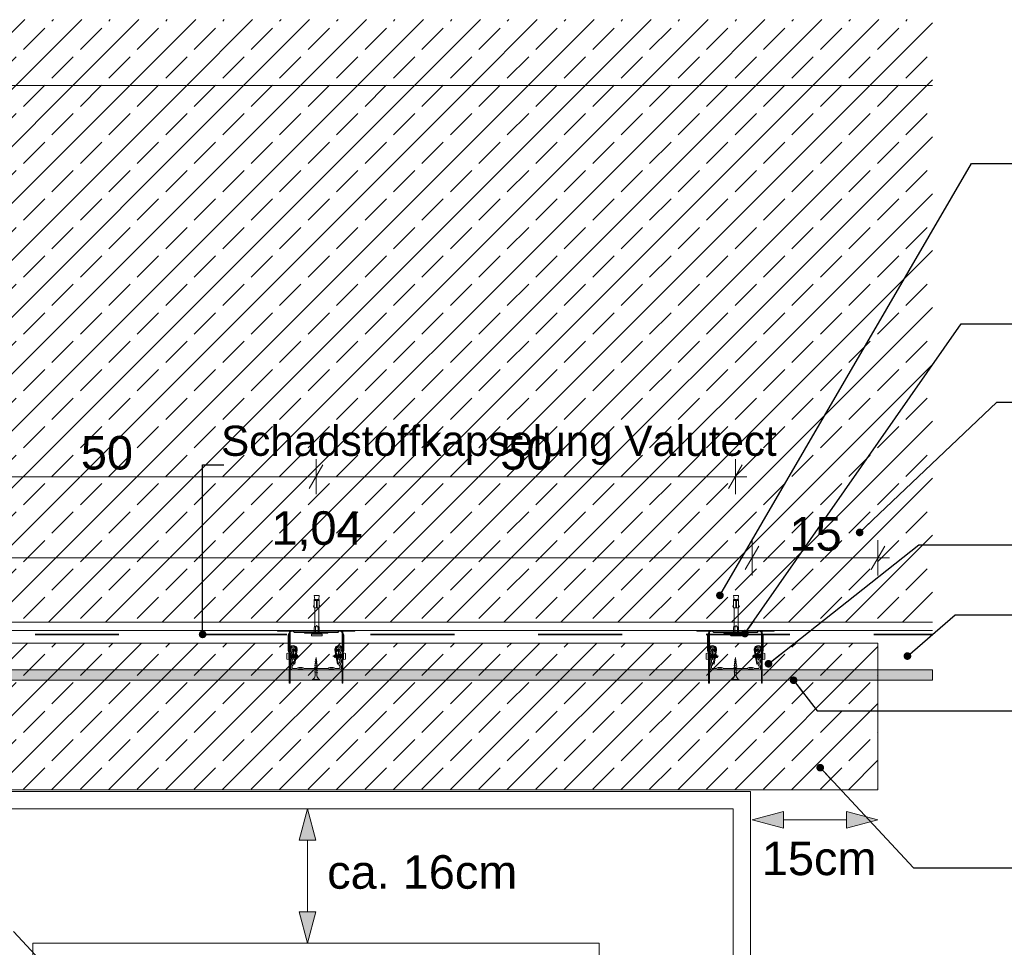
# Model space of a CAD drawing. Header units: metres. Extents: x -0.9 to 38.3, y -1.1 to 11.4.
# Tile 13 of 14: x 29.8 to 31, y 10.3 to 11.4. Entities that reach past the tile are written whole.
import ezdxf

# ---------------------------------------------------------------- set-up
doc = ezdxf.new("R2010")
doc.units = ezdxf.units.M
doc.header["$MEASUREMENT"] = 0
doc.linetypes.add('Strichlinie eng', pattern=[0.046, 0.03, -0.016])
doc.linetypes.add('VERDECKT', pattern=[0.005625, 0.00375, -0.001875])
for name, color, linetype in [('152 - Bemaßung_ Beschriftung.Ausbau', 7, 'Continuous'), ('301 - Elemente.Linie', 7, 'Continuous'), ('302 - Elemente.Schraffur', 7, 'Continuous'), ('603 - Struktur.Bodenplatte_ Decke Roh', 7, 'Continuous'), ('605 - Struktur.Wand Innen', 7, 'Continuous'), ('608 - Struktur.Träger', 7, 'Continuous'), ('653 - Abdeckung.TB Verkofferung', 7, 'Continuous'), ('Neubau_653 - Abdeckung.TB Verkofferung', 7, 'Continuous'), ('Neubau_660 - Unterkonstruktion.Trockenbau', 7, 'Continuous')]:
    doc.layers.add(name, color=color, linetype=linetype)
doc.styles.add('ERSTELLTER_STIL_1', font='txt')
doc.dimstyles.new('ERSTELLTER_STIL__5', dxfattribs={"dimtxt": 0.04, "dimasz": 0.02128, "dimexe": 0.18, "dimexo": 0.0625, "dimgap": 0, "dimtad": 1, "dimzin": 0, "dimdsep": 46, "dimtxsty": 'ERSTELLTER_STIL_1', "dimblk": 'ARROWHEAD_2', "dimblk1": 'ARROWHEAD_2', "dimblk2": 'ARROWHEAD_2', "dimcen": 0.09, "dimse1": 1, "dimse2": 1, "dimclrd": 7, "dimclre": 7, "dimclrt": 7, "dimazin": 0, "dimtfac": 1, "dimtdec": 4, "dimtmove": 0, "dimatfit": 3, "dimfxl": 1, "dimtolj": 1, "dimtzin": 0, "dimarcsym": 0})
doc.dimstyles.new('ERSTELLTER_STIL__6', dxfattribs={"dimtxt": 0.04, "dimasz": 0.02128, "dimexe": 0.18, "dimexo": 0.0625, "dimgap": 0, "dimtad": 1, "dimtih": 1, "dimtoh": 1, "dimzin": 0, "dimdsep": 46, "dimtxsty": 'ERSTELLTER_STIL_1', "dimblk": 'ARROWHEAD_2', "dimblk1": 'ARROWHEAD_2', "dimblk2": 'ARROWHEAD_2', "dimcen": 0.09, "dimse1": 1, "dimse2": 1, "dimclrd": 7, "dimclre": 7, "dimclrt": 7, "dimazin": 0, "dimtfac": 1, "dimtdec": 4, "dimtmove": 0, "dimatfit": 3, "dimfxl": 1, "dimtolj": 1, "dimtzin": 0, "dimarcsym": 0})
doc.dimstyles.new('ERSTELLTER_STIL__7', dxfattribs={"dimtxt": 0.18, "dimasz": 0.01824, "dimexe": 0.18, "dimexo": 0.0625, "dimgap": 0, "dimtad": 0, "dimtih": 1, "dimtoh": 1, "dimdec": 4, "dimzin": 0, "dimdsep": 46, "dimcen": 0.09, "dimadec": 0, "dimazin": 0, "dimtfac": 1, "dimtdec": 4, "dimtmove": 0, "dimatfit": 3, "dimldrblk": 'ARROWHEAD_11', "dimfxl": 1, "dimtolj": 1, "dimtzin": 0, "dimarcsym": 0})
pattern_1 = [(45, (6.234025, 4.97028), (-0.03394113, 0.03394113), []), (45, (6.217054, 4.98725), (-0.03394113, 0.03394113), [0.036, -0.012])]

# ---------------------------------------------------------------- blocks, each defined once
blk = doc.blocks.new('*D30', base_point=(6.234, 4.9703))
at = {"layer": '152 - Bemaßung_ Beschriftung.Ausbau', "color": 7, "linetype": 'Continuous', "lineweight": 5}
for p, q in [((29.3947, 10.4784), (29.4227, 10.4622)), ((29.4297, 10.4703), (29.3877, 10.4703)), ((29.4087, 8.3353), (29.4087, 10.4703)), ((29.3947, 8.3434), (29.4227, 8.3272)), ((29.4297, 8.3353), (29.3877, 8.3353)), ((29.4087, 8.3216), (29.4087, 8.3353))]:
    blk.add_line(p, q, dxfattribs=at)
at = {"layer": '152 - Bemaßung_ Beschriftung.Ausbau', "color": 7, "lineweight": 5, "char_height": 0.04, "attachment_point": 7, "rotation": 90, "style": 'ERSTELLTER_STIL_1'}
for s, insert in [('\\A1;{\\pql;\\fArial|b0|i0|c0|p38;1\\fArial|b0|i0|c0|p38;\\A1{\\H.66x;\\S5^  ;}}', (29.4011, 10.4118)), ('\\A1;{\\pql;\\fArial|b0|i0|c0|p38;2,13\\fArial|b0|i0|c0|p38;\\A1{\\H.66x;\\S5^  ;}}', (29.4085, 9.3144))]:
    blk.add_mtext(s, dxfattribs=dict(at, insert=insert))
blk = doc.blocks.new('ARROWHEAD_2')
at = {"color": 0, "linetype": 'Continuous', "lineweight": 0}
for p, q in [((-0.378, -0.655), (0.378, 0.655)), ((0, 0), (-1, 0))]:
    blk.add_line(p, q, dxfattribs=at)
blk = doc.blocks.new('*D31', base_point=(6.234, 4.9703))
at = {"layer": '152 - Bemaßung_ Beschriftung.Ausbau', "color": 7, "linetype": 'Continuous', "lineweight": 5}
for p, q in [((29.4297, 10.4853), (29.3877, 10.4853)), ((29.3947, 10.4934), (29.4227, 10.4772)), ((29.4087, 10.4703), (29.4087, 10.4853)), ((29.3947, 10.4784), (29.4227, 10.4622)), ((29.4297, 10.4703), (29.3877, 10.4703))]:
    blk.add_line(p, q, dxfattribs=at)
blk = doc.blocks.new('*D32', base_point=(6.234, 4.9703))
at = {"layer": '152 - Bemaßung_ Beschriftung.Ausbau', "color": 7, "linetype": 'Continuous', "lineweight": 5}
for p, q in [((29.3947, 10.6684), (29.4227, 10.6522)), ((29.4297, 10.6603), (29.3877, 10.6603)), ((29.4087, 10.4853), (29.4087, 10.6603)), ((29.4297, 10.4853), (29.3877, 10.4853)), ((29.3947, 10.4934), (29.4227, 10.4772))]:
    blk.add_line(p, q, dxfattribs=at)
at = {"layer": '152 - Bemaßung_ Beschriftung.Ausbau', "color": 7, "lineweight": 5, "insert": (29.4011, 10.5324), "char_height": 0.04, "attachment_point": 7, "rotation": 90, "style": 'ERSTELLTER_STIL_1'}
blk.add_mtext('\\A1;{\\pql;\\fArial|b0|i0|c0|p38;17\\fArial|b0|i0|c0|p38;\\A1{\\H.66x;\\S5^  ;}}', dxfattribs=at)
blk = doc.blocks.new('*D33', base_point=(6.234, 4.9703))
at = {"layer": '152 - Bemaßung_ Beschriftung.Ausbau', "color": 7, "linetype": 'Continuous', "lineweight": 5}
for p, q in [((29.4087, 10.6853), (29.4087, 10.699)), ((29.4297, 10.6853), (29.3877, 10.6853)), ((29.4227, 10.6772), (29.3947, 10.6934)), ((29.4087, 10.6603), (29.4087, 10.6853)), ((29.3947, 10.6684), (29.4227, 10.6522)), ((29.4297, 10.6603), (29.3877, 10.6603))]:
    blk.add_line(p, q, dxfattribs=at)
at = {"layer": '152 - Bemaßung_ Beschriftung.Ausbau', "color": 7, "lineweight": 5, "insert": (29.4011, 10.6934), "char_height": 0.04, "attachment_point": 7, "rotation": 90, "style": 'ERSTELLTER_STIL_1'}
blk.add_mtext('\\A1;{\\pql;\\fArial|b0|i0|c0|p38;2\\fArial|b0|i0|c0|p38;\\A1{\\H.66x;\\S5^  ;}}', dxfattribs=at)
blk = doc.blocks.new('*D34', base_point=(6.234, 4.9703))
at = {"layer": '152 - Bemaßung_ Beschriftung.Ausbau', "color": 7, "linetype": 'Continuous', "lineweight": 5}
for p, q in [((29.3067, 10.6753), (29.2647, 10.6753)), ((29.2997, 10.6672), (29.2717, 10.6834)), ((29.2857, 8.3353), (29.2857, 10.6753)), ((29.2717, 8.3434), (29.2997, 8.3272)), ((29.3067, 8.3353), (29.2647, 8.3353)), ((29.2857, 8.3216), (29.2857, 8.3353))]:
    blk.add_line(p, q, dxfattribs=at)
at = {"layer": '152 - Bemaßung_ Beschriftung.Ausbau', "color": 7, "lineweight": 5, "char_height": 0.04, "attachment_point": 7, "rotation": 90, "style": 'ERSTELLTER_STIL_1'}
for s, insert in [('\\A1;{\\pql;\\fArial|b0|i0|c0|p38;1}', (29.2777, 10.6368)), ('\\A1;{\\pql;\\fArial|b0|i0|c0|p38;2,34}', (29.2777, 9.4369))]:
    blk.add_mtext(s, dxfattribs=dict(at, insert=insert))
blk = doc.blocks.new('*D35', base_point=(6.234, 4.9703))
at = {"layer": '152 - Bemaßung_ Beschriftung.Ausbau', "color": 7, "linetype": 'Continuous', "lineweight": 5}
for p, q in [((29.2857, 10.6853), (29.2857, 10.699)), ((29.3067, 10.6853), (29.2647, 10.6853)), ((29.2717, 10.6934), (29.2997, 10.6772)), ((29.2857, 10.6753), (29.2857, 10.6853)), ((29.3067, 10.6753), (29.2647, 10.6753)), ((29.2997, 10.6672), (29.2717, 10.6834))]:
    blk.add_line(p, q, dxfattribs=at)
blk = doc.blocks.new('*D37', base_point=(6.234, 4.9703))
at = {"layer": '152 - Bemaßung_ Beschriftung.Ausbau', "color": 7, "linetype": 'Continuous', "lineweight": 5}
for p, q in [((29.669, 10.741), (29.669, 10.783)), ((30.709, 10.741), (30.709, 10.783)), ((29.6771, 10.776), (29.6609, 10.748)), ((30.7171, 10.776), (30.7009, 10.748)), ((29.669, 10.762), (30.709, 10.762))]:
    blk.add_line(p, q, dxfattribs=at)
at = {"layer": '152 - Bemaßung_ Beschriftung.Ausbau', "color": 7, "lineweight": 5, "insert": (30.1358, 10.77), "char_height": 0.04, "attachment_point": 7, "style": 'ERSTELLTER_STIL_1'}
blk.add_mtext('\\A1;{\\pql;\\fArial|b0|i0|c0|p38;1,04}', dxfattribs=at)
blk = doc.blocks.new('*D38', base_point=(6.234, 4.9703))
at = {"layer": '152 - Bemaßung_ Beschriftung.Ausbau', "color": 7, "linetype": 'Continuous', "lineweight": 5}
for p, q in [((30.709, 10.741), (30.709, 10.783)), ((30.859, 10.741), (30.859, 10.783)), ((30.7171, 10.776), (30.7009, 10.748)), ((30.8509, 10.748), (30.8671, 10.776)), ((30.709, 10.762), (30.859, 10.762)), ((30.859, 10.762), (30.8727, 10.762))]:
    blk.add_line(p, q, dxfattribs=at)
at = {"layer": '152 - Bemaßung_ Beschriftung.Ausbau', "color": 7, "lineweight": 5, "insert": (30.7536, 10.77), "char_height": 0.04, "attachment_point": 7, "style": 'ERSTELLTER_STIL_1'}
blk.add_mtext('\\A1;{\\pql;\\fArial|b0|i0|c0|p38;15}', dxfattribs=at)
blk = doc.blocks.new('*D39', base_point=(6.234, 4.9703))
at = {"layer": '152 - Bemaßung_ Beschriftung.Ausbau', "color": 7, "linetype": 'Continuous', "lineweight": 5}
for p, q in [((29.6971, 10.8727), (29.6809, 10.8447)), ((29.689, 10.8377), (29.689, 10.8797)), ((30.1971, 10.8727), (30.1809, 10.8447)), ((30.189, 10.8377), (30.189, 10.8797)), ((29.6753, 10.8587), (29.689, 10.8587)), ((29.689, 10.8587), (30.189, 10.8587))]:
    blk.add_line(p, q, dxfattribs=at)
at = {"layer": '152 - Bemaßung_ Beschriftung.Ausbau', "color": 7, "lineweight": 5, "insert": (29.9086, 10.8667), "char_height": 0.04, "attachment_point": 7, "style": 'ERSTELLTER_STIL_1'}
blk.add_mtext('\\A1;{\\pql;\\fArial|b0|i0|c0|p38;50}', dxfattribs=at)
blk = doc.blocks.new('*D40', base_point=(6.234, 4.9703))
at = {"layer": '152 - Bemaßung_ Beschriftung.Ausbau', "color": 7, "linetype": 'Continuous', "lineweight": 5}
for p, q in [((30.1971, 10.8727), (30.1809, 10.8447)), ((30.189, 10.8377), (30.189, 10.8797)), ((30.6809, 10.8447), (30.6971, 10.8727)), ((30.689, 10.8377), (30.689, 10.8797)), ((30.189, 10.8587), (30.689, 10.8587)), ((30.689, 10.8587), (30.7027, 10.8587))]:
    blk.add_line(p, q, dxfattribs=at)
at = {"layer": '152 - Bemaßung_ Beschriftung.Ausbau', "color": 7, "lineweight": 5, "insert": (30.4086, 10.8667), "char_height": 0.04, "attachment_point": 7, "style": 'ERSTELLTER_STIL_1'}
blk.add_mtext('\\A1;{\\pql;\\fArial|b0|i0|c0|p38;50}', dxfattribs=at)
blk = doc.blocks.new('ARROWHEAD_11')
at = {"color": 0, "linetype": 'Continuous', "lineweight": 0}
blk.add_line((0, 0), (-1, 0), dxfattribs=at)
at = {"color": 0, "linetype": 'Continuous', "lineweight": 0, "const_width": 0.25, "flags": 128}
blk.add_lwpolyline([(-0.125, 0, 1), (0.125, 0, 1)], format="xyb", close=True, dxfattribs=at)

msp = doc.modelspace()

# ---------------------------------------------------------------- hatches: boundary and pattern name
at = {"layer": '302 - Elemente.Schraffur', "linetype": 'Continuous', "lineweight": 5}
h = msp.add_hatch(dxfattribs=at)
h.set_pattern_fill('Beton__Stahlbeton_0001', color=1, style=0, pattern_type=2)
h.set_pattern_definition(pattern_1)
h.paths.add_polyline_path([(29.519, 10.4853), (30.859, 10.4853), (30.859, 10.6603), (29.519, 10.6603)])
at = {"layer": '603 - Struktur.Bodenplatte_ Decke Roh', "linetype": 'Continuous', "lineweight": 5}
h = msp.add_hatch(dxfattribs=at)
h.set_pattern_fill('Beton__Stahlbeton_0001', style=0, pattern_type=2)
h.set_pattern_definition(pattern_1)
h.paths.add_polyline_path([(29.454, 11.3253), (30.924, 11.3253), (30.924, 11.4039), (29.454, 11.4039)])
at = {"layer": '605 - Struktur.Wand Innen', "linetype": 'Continuous', "lineweight": 9}
for points in [[(30.1787, 10.4623), (30.1687, 10.425), (30.1887, 10.425)], [(30.709, 10.4494), (30.7463, 10.4394), (30.7463, 10.4594)], [(30.859, 10.4494), (30.8217, 10.4594), (30.8217, 10.4394)], [(30.1787, 10.3023), (30.1887, 10.3396), (30.1687, 10.3396)]]:
    msp.add_hatch(color=1, dxfattribs=at).paths.add_polyline_path(points)
at = {"layer": '608 - Struktur.Träger', "linetype": 'Continuous', "lineweight": 5}
h = msp.add_hatch(dxfattribs=at)
h.set_pattern_fill('Beton__Stahlbeton_0001', style=0, pattern_type=2)
h.set_pattern_definition(pattern_1)
h.paths.add_polyline_path([(29.454, 11.3253), (30.924, 11.3253), (30.924, 10.6853), (29.454, 10.6853)])
at = {"layer": '653 - Abdeckung.TB Verkofferung', "linetype": 'Continuous', "lineweight": 5}
h = msp.add_hatch(dxfattribs=at)
h.set_pattern_fill('Gips_0001', style=0, pattern_type=2)
h.set_pattern_definition([(45, (6.234025, 4.970281), (-0.007071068, 0.007071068), [0, -0.01])])
h.paths.add_polyline_path([(29.454, 10.6283), (29.454, 10.6158), (30.924, 10.6158), (30.924, 10.6283)])

# ---------------------------------------------------------------- linework, layer by layer
at = {"layer": '301 - Elemente.Linie', "color": 1, "linetype": 'Continuous', "lineweight": 5}
for p, q in [((30.1869, 10.7111), (30.1894, 10.7111)), ((30.1904, 10.7111), (30.1929, 10.7111)), ((30.6869, 10.7111), (30.6894, 10.7111)), ((30.6904, 10.7111), (30.6929, 10.7111)), ((30.1894, 10.7021), (30.1904, 10.7021)), ((30.6894, 10.7021), (30.6904, 10.7021)), ((30.1876, 10.6753), (30.1876, 10.6743)), ((30.1884, 10.6707), (30.1884, 10.6782)), ((30.1906, 10.6753), (30.1906, 10.6743)), ((30.1914, 10.6782), (30.1914, 10.6707)), ((30.6876, 10.6753), (30.6876, 10.6743)), ((30.6884, 10.6707), (30.6884, 10.6782)), ((30.6906, 10.6753), (30.6906, 10.6743)), ((30.6914, 10.6782), (30.6914, 10.6707)), ((30.1619, 10.653), (30.165, 10.6492)), ((30.2163, 10.653), (30.2132, 10.6492)), ((30.6619, 10.653), (30.665, 10.6492)), ((30.7163, 10.653), (30.7132, 10.6492)), ((30.1566, 10.6485), (30.1566, 10.6405)), ((30.1571, 10.6456), (30.1575, 10.6456)), ((30.1571, 10.6433), (30.158, 10.6433)), ((30.1577, 10.6465), (30.1582, 10.6424)), ((30.158, 10.6456), (30.1588, 10.6456)), ((30.1584, 10.6433), (30.1593, 10.6433)), ((30.159, 10.6465), (30.1595, 10.6424)), ((30.1593, 10.6456), (30.1601, 10.6456)), ((30.1597, 10.6433), (30.1606, 10.6433)), ((30.1603, 10.6465), (30.1608, 10.6424)), ((30.1606, 10.6456), (30.1614, 10.6456)), ((30.161, 10.6433), (30.1619, 10.6433)), ((30.1616, 10.6465), (30.1621, 10.6424)), ((30.1619, 10.6456), (30.1627, 10.6456)), ((30.1623, 10.6433), (30.1632, 10.6433)), ((30.1629, 10.6465), (30.1634, 10.6424)), ((30.1632, 10.6456), (30.164, 10.6456)), ((30.1636, 10.6433), (30.1645, 10.6433)), ((30.1642, 10.6465), (30.1647, 10.6424)), ((30.1645, 10.6456), (30.1651, 10.6456)), ((30.1649, 10.6433), (30.1651, 10.6433)), ((30.1653, 10.6455), (30.1651, 10.6456)), ((30.1657, 10.6435), (30.1651, 10.6433)), ((30.1655, 10.6464), (30.166, 10.6427)), ((30.1667, 10.6451), (30.1658, 10.6454)), ((30.1669, 10.6439), (30.1662, 10.6436)), ((30.1669, 10.646), (30.1672, 10.643)), ((30.1691, 10.6445), (30.1672, 10.645)), ((30.1691, 10.6445), (30.1674, 10.644)), ((30.2091, 10.6445), (30.2108, 10.6449)), ((30.2091, 10.6445), (30.211, 10.6439)), ((30.2113, 10.6429), (30.2109, 10.6459)), ((30.2112, 10.6451), (30.212, 10.6453)), ((30.2115, 10.6438), (30.2124, 10.6435)), ((30.2127, 10.6425), (30.2122, 10.6463)), ((30.2125, 10.6454), (30.2131, 10.6456)), ((30.2129, 10.6434), (30.2131, 10.6433)), ((30.2133, 10.6456), (30.2131, 10.6456)), ((30.2137, 10.6433), (30.2131, 10.6433)), ((30.214, 10.6425), (30.2135, 10.6465)), ((30.2146, 10.6456), (30.2137, 10.6456)), ((30.215, 10.6433), (30.2142, 10.6433)), ((30.2153, 10.6425), (30.2148, 10.6465)), ((30.2159, 10.6456), (30.215, 10.6456)), ((30.2163, 10.6433), (30.2155, 10.6433)), ((30.2166, 10.6425), (30.2161, 10.6465)), ((30.2172, 10.6456), (30.2163, 10.6456)), ((30.2176, 10.6433), (30.2168, 10.6433)), ((30.2179, 10.6425), (30.2174, 10.6465)), ((30.2185, 10.6456), (30.2176, 10.6456)), ((30.2189, 10.6433), (30.2181, 10.6433)), ((30.2192, 10.6425), (30.2187, 10.6465)), ((30.2198, 10.6456), (30.2189, 10.6456)), ((30.2202, 10.6433), (30.2194, 10.6433)), ((30.2205, 10.6425), (30.22, 10.6465)), ((30.2211, 10.6456), (30.2202, 10.6456)), ((30.2211, 10.6433), (30.2207, 10.6433)), ((30.2216, 10.6405), (30.2216, 10.6485)), ((30.6566, 10.6485), (30.6566, 10.6405)), ((30.6571, 10.6456), (30.6575, 10.6456)), ((30.6571, 10.6433), (30.658, 10.6433)), ((30.6577, 10.6465), (30.6582, 10.6424)), ((30.658, 10.6456), (30.6588, 10.6456)), ((30.6584, 10.6433), (30.6593, 10.6433)), ((30.659, 10.6465), (30.6595, 10.6424)), ((30.6593, 10.6456), (30.6601, 10.6456)), ((30.6597, 10.6433), (30.6606, 10.6433)), ((30.6603, 10.6465), (30.6608, 10.6424)), ((30.6606, 10.6456), (30.6614, 10.6456)), ((30.661, 10.6433), (30.6619, 10.6433)), ((30.6616, 10.6465), (30.6621, 10.6424)), ((30.6619, 10.6456), (30.6627, 10.6456)), ((30.6623, 10.6433), (30.6632, 10.6433)), ((30.6629, 10.6465), (30.6634, 10.6424)), ((30.6632, 10.6456), (30.664, 10.6456)), ((30.6636, 10.6433), (30.6645, 10.6433)), ((30.6642, 10.6465), (30.6647, 10.6424)), ((30.6645, 10.6456), (30.6651, 10.6456)), ((30.6649, 10.6433), (30.6651, 10.6433)), ((30.6653, 10.6455), (30.6651, 10.6456)), ((30.6657, 10.6435), (30.6651, 10.6433)), ((30.6655, 10.6464), (30.666, 10.6427)), ((30.6667, 10.6451), (30.6658, 10.6454)), ((30.6669, 10.6439), (30.6662, 10.6436)), ((30.6669, 10.646), (30.6672, 10.643)), ((30.6691, 10.6445), (30.6672, 10.645)), ((30.6691, 10.6445), (30.6674, 10.644)), ((30.7091, 10.6445), (30.7108, 10.6449)), ((30.7091, 10.6445), (30.711, 10.6439)), ((30.7113, 10.6429), (30.7109, 10.6459)), ((30.7112, 10.6451), (30.712, 10.6453)), ((30.7115, 10.6438), (30.7124, 10.6435)), ((30.7127, 10.6425), (30.7122, 10.6463)), ((30.7125, 10.6454), (30.7131, 10.6456)), ((30.7129, 10.6434), (30.7131, 10.6433)), ((30.7133, 10.6456), (30.7131, 10.6456)), ((30.7137, 10.6433), (30.7131, 10.6433)), ((30.714, 10.6425), (30.7135, 10.6465)), ((30.7146, 10.6456), (30.7137, 10.6456)), ((30.715, 10.6433), (30.7142, 10.6433)), ((30.7153, 10.6425), (30.7148, 10.6465)), ((30.7159, 10.6456), (30.715, 10.6456)), ((30.7163, 10.6433), (30.7155, 10.6433)), ((30.7166, 10.6425), (30.7161, 10.6465)), ((30.7172, 10.6456), (30.7163, 10.6456)), ((30.7176, 10.6433), (30.7168, 10.6433)), ((30.7179, 10.6425), (30.7174, 10.6465)), ((30.7185, 10.6456), (30.7176, 10.6456)), ((30.7189, 10.6433), (30.7181, 10.6433)), ((30.7192, 10.6425), (30.7187, 10.6465)), ((30.7198, 10.6456), (30.7189, 10.6456)), ((30.7202, 10.6433), (30.7194, 10.6433)), ((30.7205, 10.6425), (30.72, 10.6465)), ((30.7211, 10.6456), (30.7202, 10.6456)), ((30.7211, 10.6433), (30.7207, 10.6433)), ((30.7216, 10.6405), (30.7216, 10.6485))]:
    msp.add_line(p, q, dxfattribs=at)
for points in [[(30.1874, 10.7121), (30.1869, 10.7171), (30.1929, 10.7171), (30.1924, 10.7121)], [(30.6874, 10.7121), (30.6869, 10.7171), (30.6929, 10.7171), (30.6924, 10.7121)], [(30.1869, 10.7031), (30.1859, 10.7034), (30.1869, 10.7061)], [(30.1929, 10.7031), (30.1939, 10.7034), (30.1929, 10.7061)], [(30.6869, 10.7031), (30.6859, 10.7034), (30.6869, 10.7061)], [(30.6929, 10.7031), (30.6939, 10.7034), (30.6929, 10.7061)]]:
    msp.add_lwpolyline(points, dxfattribs=at)
for points in [[(30.1869, 10.7121), (30.1894, 10.7121), (30.1894, 10.7021), (30.1869, 10.7021)], [(30.1904, 10.7021), (30.1929, 10.7021), (30.1929, 10.7121), (30.1904, 10.7121)], [(30.6869, 10.7121), (30.6894, 10.7121), (30.6894, 10.7021), (30.6869, 10.7021)], [(30.6904, 10.7021), (30.6929, 10.7021), (30.6929, 10.7121), (30.6904, 10.7121)]]:
    msp.add_lwpolyline(points, close=True, dxfattribs=at)
at = {"layer": '301 - Elemente.Linie', "color": 1, "linetype": 'Continuous', "lineweight": 5, "flags": 128}
for points in [[(30.1869, 10.6707), (30.1869, 10.6782), (30.1874, 10.6813), (30.1874, 10.7021)], [(30.1929, 10.6707), (30.1929, 10.6782), (30.1924, 10.6813), (30.1924, 10.7021)], [(30.6869, 10.6707), (30.6869, 10.6782), (30.6874, 10.6813), (30.6874, 10.7021)], [(30.6929, 10.6707), (30.6929, 10.6782), (30.6924, 10.6813), (30.6924, 10.7021)], [(30.1602, 10.6753), (30.1431, 10.6753), (30.1431, 10.6743), (30.1579, 10.6743)], [(30.2031, 10.6728), (30.2031, 10.6722), (30.1751, 10.6722), (30.1751, 10.6728)], [(30.2203, 10.6743), (30.2351, 10.6743), (30.2351, 10.6753), (30.218, 10.6753)], [(30.6602, 10.6753), (30.6431, 10.6753), (30.6431, 10.6743), (30.6579, 10.6743)], [(30.7031, 10.6728), (30.7031, 10.6722), (30.6751, 10.6722), (30.6751, 10.6728)], [(30.7203, 10.6743), (30.7351, 10.6743), (30.7351, 10.6753), (30.718, 10.6753)], [(30.1636, 10.6407), (30.1619, 10.653), (30.1629, 10.6534), (30.1652, 10.6505)], [(30.2146, 10.6407), (30.2163, 10.653), (30.2153, 10.6534), (30.2129, 10.6505)], [(30.6636, 10.6407), (30.6619, 10.653), (30.6629, 10.6534), (30.6652, 10.6505)], [(30.7146, 10.6407), (30.7163, 10.653), (30.7153, 10.6534), (30.7129, 10.6505)]]:
    msp.add_lwpolyline(points, dxfattribs=at)
for points in [[(30.2211, 10.6529), (30.2211, 10.6722, 0.414214), (30.218, 10.6753), (30.1602, 10.6753, 0.414214), (30.1571, 10.6722), (30.1571, 10.6526)], [(30.1581, 10.6556), (30.1581, 10.6722, -0.414214), (30.1602, 10.6743), (30.218, 10.6743, -0.414214), (30.2201, 10.6722), (30.2201, 10.6556)], [(30.1619, 10.6743, 0.211511), (30.1631, 10.6729, 0.111248), (30.1636, 10.6728), (30.2146, 10.6728, 0.111248), (30.2151, 10.6729, 0.211511), (30.2163, 10.6743)], [(30.1874, 10.6813), (30.1884, 10.6782), (30.1897, 10.6811, -0.659396), (30.1901, 10.6811), (30.1914, 10.6782), (30.1924, 10.6813)], [(30.7211, 10.6529), (30.7211, 10.6722, 0.414214), (30.718, 10.6753), (30.6602, 10.6753, 0.414214), (30.6571, 10.6722), (30.6571, 10.6526)], [(30.6581, 10.6556), (30.6581, 10.6722, -0.414214), (30.6602, 10.6743), (30.718, 10.6743, -0.414214), (30.7201, 10.6722), (30.7201, 10.6556)], [(30.6619, 10.6743, 0.211511), (30.6631, 10.6729, 0.111248), (30.6636, 10.6728), (30.7146, 10.6728, 0.111248), (30.7151, 10.6729, 0.211511), (30.7163, 10.6743)], [(30.6874, 10.6813), (30.6884, 10.6782), (30.6897, 10.6811, -0.659396), (30.6901, 10.6811), (30.6914, 10.6782), (30.6924, 10.6813)], [(30.1571, 10.6715, 0.093781), (30.1562, 10.6707, 0.160861), (30.1558, 10.6695), (30.1558, 10.6515, 0.160861), (30.1562, 10.6503, 0.093781), (30.1571, 10.6495)], [(30.2211, 10.6495, 0.093781), (30.2219, 10.6503, 0.160861), (30.2223, 10.6515), (30.2223, 10.6695, 0.160861), (30.2219, 10.6707, 0.093781), (30.2211, 10.6715)], [(30.6571, 10.6715, 0.093781), (30.6562, 10.6707, 0.160861), (30.6558, 10.6695), (30.6558, 10.6515, 0.160861), (30.6562, 10.6503, 0.093781), (30.6571, 10.6495)], [(30.7211, 10.6495, 0.093781), (30.7219, 10.6503, 0.160861), (30.7223, 10.6515), (30.7223, 10.6695, 0.160861), (30.7219, 10.6707, 0.093781), (30.7211, 10.6715)], [(30.1571, 10.6277), (30.1571, 10.6526, -0.962225), (30.1666, 10.653, -0.060651), (30.1665, 10.6523), (30.1637, 10.6352), (30.1627, 10.6354), (30.1655, 10.6523, 0.093106), (30.1655, 10.6534, 0.901942), (30.1581, 10.6526), (30.1581, 10.6277)], [(30.2211, 10.6277), (30.2211, 10.6526, 0.962225), (30.2116, 10.653, 0.060651), (30.2116, 10.6523), (30.2145, 10.6352), (30.2155, 10.6354), (30.2127, 10.6523, -0.093106), (30.2127, 10.6534, -0.901942), (30.2201, 10.6526), (30.2201, 10.6277)], [(30.6571, 10.6277), (30.6571, 10.6526, -0.962225), (30.6666, 10.653, -0.060651), (30.6665, 10.6523), (30.6637, 10.6352), (30.6627, 10.6354), (30.6655, 10.6523, 0.093106), (30.6655, 10.6534, 0.901942), (30.6581, 10.6526), (30.6581, 10.6277)], [(30.7211, 10.6277), (30.7211, 10.6526, 0.962225), (30.7116, 10.653, 0.060651), (30.7116, 10.6523), (30.7145, 10.6352), (30.7155, 10.6354), (30.7127, 10.6523, -0.093106), (30.7127, 10.6534, -0.901942), (30.7201, 10.6526), (30.7201, 10.6277)]]:
    msp.add_lwpolyline(points, format="xyb", dxfattribs=at)
at = {"layer": '301 - Elemente.Linie', "color": 92, "linetype": 'Strichlinie eng', "lineweight": 35, "true_color": 0x00be00, "flags": 128}
msp.add_lwpolyline([(29.454, 10.6706), (30.924, 10.6706)], dxfattribs=at)
at = {"layer": '301 - Elemente.Linie', "color": 1, "linetype": 'Continuous', "lineweight": 5}
for points in [[(30.1839, 10.669), (30.1868, 10.6688, 0.038322), (30.193, 10.6688), (30.1959, 10.669, 0.39195), (30.1964, 10.6695), (30.1964, 10.6702, 0.414214), (30.1959, 10.6707), (30.1839, 10.6707, 0.414214), (30.1834, 10.6702), (30.1834, 10.6695, 0.39195)], [(30.6839, 10.669), (30.6868, 10.6688, 0.038322), (30.693, 10.6688), (30.6959, 10.669, 0.39195), (30.6964, 10.6695), (30.6964, 10.6702, 0.414214), (30.6959, 10.6707), (30.6839, 10.6707, 0.414214), (30.6834, 10.6702), (30.6834, 10.6695, 0.39195)]]:
    msp.add_lwpolyline(points, format="xyb", close=True, dxfattribs=at)
at = {"layer": '301 - Elemente.Linie', "color": 1, "linetype": 'Continuous', "lineweight": 5, "flags": 128}
for points in [[(30.1566, 10.6405), (30.1541, 10.6412), (30.1541, 10.6477), (30.1566, 10.6485), (30.1571, 10.6482), (30.1571, 10.6407)], [(30.1579, 10.6461), (30.1586, 10.6426), (30.1582, 10.6424), (30.1581, 10.6427), (30.1574, 10.6462), (30.1577, 10.6465)], [(30.1592, 10.6461), (30.1599, 10.6426), (30.1595, 10.6424), (30.1594, 10.6427), (30.1587, 10.6462), (30.159, 10.6465)], [(30.1605, 10.6461), (30.1612, 10.6426), (30.1608, 10.6424), (30.1607, 10.6427), (30.16, 10.6462), (30.1603, 10.6465)], [(30.1618, 10.6461), (30.1625, 10.6426), (30.1621, 10.6424), (30.162, 10.6427), (30.1613, 10.6462), (30.1616, 10.6465)], [(30.1631, 10.6461), (30.1638, 10.6426), (30.1634, 10.6424), (30.1633, 10.6427), (30.1626, 10.6462), (30.1629, 10.6465)], [(30.1644, 10.6461), (30.1651, 10.6426), (30.1647, 10.6424), (30.1646, 10.6427), (30.1639, 10.6462), (30.1642, 10.6465)], [(30.166, 10.6427), (30.1663, 10.6429), (30.1657, 10.646), (30.1655, 10.6464), (30.1652, 10.6461), (30.1658, 10.6431)], [(30.1672, 10.643), (30.1676, 10.6432), (30.1671, 10.6455), (30.1669, 10.646), (30.1666, 10.6458), (30.167, 10.6436)], [(30.2109, 10.6459), (30.2106, 10.6457), (30.2111, 10.6434), (30.2113, 10.6429), (30.2116, 10.6432), (30.2112, 10.6453)], [(30.2122, 10.6463), (30.2119, 10.646), (30.2125, 10.6429), (30.2127, 10.6425), (30.213, 10.6428), (30.2124, 10.6458)], [(30.2138, 10.6428), (30.2131, 10.6463), (30.2135, 10.6465), (30.2136, 10.6462), (30.2143, 10.6427), (30.214, 10.6425)], [(30.2151, 10.6428), (30.2144, 10.6463), (30.2148, 10.6465), (30.2149, 10.6462), (30.2156, 10.6427), (30.2153, 10.6425)], [(30.2164, 10.6428), (30.2157, 10.6463), (30.2161, 10.6465), (30.2162, 10.6462), (30.2169, 10.6427), (30.2166, 10.6425)], [(30.2177, 10.6428), (30.217, 10.6463), (30.2174, 10.6465), (30.2175, 10.6462), (30.2182, 10.6427), (30.2179, 10.6425)], [(30.219, 10.6428), (30.2183, 10.6463), (30.2187, 10.6465), (30.2188, 10.6462), (30.2195, 10.6427), (30.2192, 10.6425)], [(30.2203, 10.6428), (30.2196, 10.6463), (30.22, 10.6465), (30.2201, 10.6462), (30.2208, 10.6427), (30.2205, 10.6425)], [(30.2216, 10.6485), (30.2241, 10.6477), (30.2241, 10.6412), (30.2216, 10.6405), (30.2211, 10.6407), (30.2211, 10.6482)], [(30.6566, 10.6405), (30.6541, 10.6412), (30.6541, 10.6477), (30.6566, 10.6485), (30.6571, 10.6482), (30.6571, 10.6407)], [(30.6579, 10.6461), (30.6586, 10.6426), (30.6582, 10.6424), (30.6581, 10.6427), (30.6574, 10.6462), (30.6577, 10.6465)], [(30.6592, 10.6461), (30.6599, 10.6426), (30.6595, 10.6424), (30.6594, 10.6427), (30.6587, 10.6462), (30.659, 10.6465)], [(30.6605, 10.6461), (30.6612, 10.6426), (30.6608, 10.6424), (30.6607, 10.6427), (30.66, 10.6462), (30.6603, 10.6465)], [(30.6618, 10.6461), (30.6625, 10.6426), (30.6621, 10.6424), (30.662, 10.6427), (30.6613, 10.6462), (30.6616, 10.6465)], [(30.6631, 10.6461), (30.6638, 10.6426), (30.6634, 10.6424), (30.6633, 10.6427), (30.6626, 10.6462), (30.6629, 10.6465)], [(30.6644, 10.6461), (30.6651, 10.6426), (30.6647, 10.6424), (30.6646, 10.6427), (30.6639, 10.6462), (30.6642, 10.6465)], [(30.666, 10.6427), (30.6663, 10.6429), (30.6657, 10.646), (30.6655, 10.6464), (30.6652, 10.6461), (30.6658, 10.6431)], [(30.6672, 10.643), (30.6676, 10.6432), (30.6671, 10.6455), (30.6669, 10.646), (30.6666, 10.6458), (30.667, 10.6436)], [(30.7109, 10.6459), (30.7106, 10.6457), (30.7111, 10.6434), (30.7113, 10.6429), (30.7116, 10.6432), (30.7112, 10.6453)], [(30.7122, 10.6463), (30.7119, 10.646), (30.7125, 10.6429), (30.7127, 10.6425), (30.713, 10.6428), (30.7124, 10.6458)], [(30.7138, 10.6428), (30.7131, 10.6463), (30.7135, 10.6465), (30.7136, 10.6462), (30.7143, 10.6427), (30.714, 10.6425)], [(30.7151, 10.6428), (30.7144, 10.6463), (30.7148, 10.6465), (30.7149, 10.6462), (30.7156, 10.6427), (30.7153, 10.6425)], [(30.7164, 10.6428), (30.7157, 10.6463), (30.7161, 10.6465), (30.7162, 10.6462), (30.7169, 10.6427), (30.7166, 10.6425)], [(30.7177, 10.6428), (30.717, 10.6463), (30.7174, 10.6465), (30.7175, 10.6462), (30.7182, 10.6427), (30.7179, 10.6425)], [(30.719, 10.6428), (30.7183, 10.6463), (30.7187, 10.6465), (30.7188, 10.6462), (30.7195, 10.6427), (30.7192, 10.6425)], [(30.7203, 10.6428), (30.7196, 10.6463), (30.72, 10.6465), (30.7201, 10.6462), (30.7208, 10.6427), (30.7205, 10.6425)], [(30.7216, 10.6485), (30.7241, 10.6477), (30.7241, 10.6412), (30.7216, 10.6405), (30.7211, 10.6407), (30.7211, 10.6482)]]:
    msp.add_lwpolyline(points, close=True, dxfattribs=at)
at = {"layer": '301 - Elemente.Linie', "color": 1, "linetype": 'VERDECKT', "lineweight": 5}
for points in [[(30.1581, 10.6277), (30.1581, 10.6124), (30.1571, 10.6124), (30.1571, 10.6277)], [(30.2201, 10.6277), (30.2201, 10.6124), (30.2211, 10.6124), (30.2211, 10.6277)], [(30.6581, 10.6277), (30.6581, 10.6124), (30.6571, 10.6124), (30.6571, 10.6277)], [(30.7201, 10.6277), (30.7201, 10.6124), (30.7211, 10.6124), (30.7211, 10.6277)]]:
    msp.add_lwpolyline(points, dxfattribs=at)
at = {"layer": '302 - Elemente.Schraffur', "color": 1, "linetype": 'Continuous', "lineweight": 18, "flags": 128}
msp.add_lwpolyline([(29.519, 10.4853), (30.859, 10.4853), (30.859, 10.6603), (29.519, 10.6603)], close=True, dxfattribs=at)
at = {"layer": '605 - Struktur.Wand Innen', "color": 1, "linetype": 'Continuous', "lineweight": 13}
for p, q in [((29.671, 10.4833), (30.707, 10.4833)), ((30.707, 10.4833), (30.707, 8.3353)), ((29.6915, 10.4623), (30.6865, 10.4623)), ((30.6865, 10.4623), (30.6865, 8.3353)), ((29.8515, 8.7523), (29.8515, 10.3023)), ((29.8515, 10.3023), (30.5265, 10.3023)), ((30.5265, 10.3023), (30.5265, 9.3953))]:
    msp.add_line(p, q, dxfattribs=at)
at = {"layer": '605 - Struktur.Wand Innen', "color": 1, "linetype": 'Continuous', "lineweight": 9}
for p, q in [((30.1787, 10.4623), (30.1687, 10.425)), ((30.1787, 10.4623), (30.1887, 10.425)), ((30.709, 10.4494), (30.7463, 10.4594)), ((30.709, 10.4494), (30.7463, 10.4394)), ((30.7463, 10.4594), (30.7463, 10.4394)), ((30.8217, 10.4394), (30.8217, 10.4594)), ((30.859, 10.4494), (30.8217, 10.4594)), ((30.859, 10.4494), (30.8217, 10.4394)), ((30.1887, 10.425), (30.1687, 10.425)), ((30.1687, 10.3396), (30.1887, 10.3396)), ((30.1787, 10.3023), (30.1687, 10.3396)), ((30.1787, 10.3023), (30.1887, 10.3396))]:
    msp.add_line(p, q, dxfattribs=at)
at = {"layer": '605 - Struktur.Wand Innen', "color": 1, "linetype": 'Strichlinie eng', "lineweight": 5, "flags": 128}
msp.add_lwpolyline([(29.6915, 10.4623), (30.6865, 9.3988), (29.6917, 8.3443)], dxfattribs=at)
at = {"layer": '605 - Struktur.Wand Innen', "color": 1, "linetype": 'Continuous', "lineweight": 13, "flags": 128}
for points in [[(30.7463, 10.4494), (30.8217, 10.4494)], [(30.1787, 10.425), (30.1787, 10.3396)]]:
    msp.add_lwpolyline(points, dxfattribs=at)
at = {"layer": '653 - Abdeckung.TB Verkofferung', "color": 7, "linetype": 'Continuous', "lineweight": 18}
for p, q in [((30.924, 11.3253), (29.454, 11.3253)), ((30.924, 10.6853), (29.454, 10.6853))]:
    msp.add_line(p, q, dxfattribs=at)
at = {"layer": '653 - Abdeckung.TB Verkofferung', "color": 7, "linetype": 'Continuous', "lineweight": 13}
msp.add_line((30.924, 10.6753), (29.454, 10.6753), dxfattribs=at)
at = {"layer": '653 - Abdeckung.TB Verkofferung', "color": 1, "linetype": 'Continuous', "lineweight": 9, "flags": 128}
msp.add_lwpolyline([(29.454, 10.6283), (29.454, 10.6158), (30.924, 10.6158), (30.924, 10.6283)], close=True, dxfattribs=at)
at = {"layer": 'Neubau_653 - Abdeckung.TB Verkofferung', "color": 1, "linetype": 'Continuous', "lineweight": 5}
msp.add_line((30.924, 11.3253), (29.454, 11.3253), dxfattribs=at)
at = {"layer": 'Neubau_660 - Unterkonstruktion.Trockenbau', "color": 1, "linetype": 'Continuous', "lineweight": 5}
for p, q in [((30.1877, 10.6382), (30.1903, 10.6377)), ((30.1881, 10.6404), (30.1898, 10.6402)), ((30.6877, 10.6382), (30.6903, 10.6377)), ((30.6881, 10.6404), (30.6898, 10.6402)), ((30.187, 10.6336), (30.191, 10.6326)), ((30.187, 10.631), (30.191, 10.63)), ((30.187, 10.6284), (30.191, 10.6274)), ((30.187, 10.6258), (30.191, 10.6248)), ((30.1874, 10.636), (30.1908, 10.6351)), ((30.687, 10.6336), (30.691, 10.6326)), ((30.687, 10.631), (30.691, 10.63)), ((30.687, 10.6284), (30.691, 10.6274)), ((30.687, 10.6258), (30.691, 10.6248)), ((30.6874, 10.636), (30.6908, 10.6351)), ((30.1847, 10.6168), (30.1932, 10.6168)), ((30.6847, 10.6168), (30.6932, 10.6168))]:
    msp.add_line(p, q, dxfattribs=at)
at = {"layer": 'Neubau_660 - Unterkonstruktion.Trockenbau', "color": 1, "linetype": 'Continuous', "lineweight": 5, "flags": 128}
for points in [[(30.1632, 10.6523), (30.165, 10.6523, 1), (30.159, 10.6523), (30.159, 10.6506, 0.267949), (30.16, 10.6489, -0.57735), (30.16, 10.6485, 0.267949), (30.159, 10.6467), (30.159, 10.6439, 0.267949), (30.16, 10.6422, -0.57735), (30.16, 10.6418, 0.267949), (30.159, 10.64), (30.159, 10.6372, 0.267949), (30.16, 10.6355, -0.57735), (30.16, 10.6351, 0.267949), (30.159, 10.6333), (30.159, 10.6303, 0.414214), (30.161, 10.6283), (30.1665, 10.6283, 0.250492), (30.1682, 10.6292, -0.250492), (30.1684, 10.6293), (30.1726, 10.6293, -0.250492), (30.1728, 10.6292, 0.250492), (30.1745, 10.6283), (30.1871, 10.6283, 0.267949), (30.1888, 10.6293, -0.57735), (30.1892, 10.6293, 0.267949), (30.1909, 10.6283), (30.2035, 10.6283, 0.250492), (30.2052, 10.6292, -0.250492), (30.2054, 10.6293), (30.2096, 10.6293, -0.250492), (30.2098, 10.6292, 0.250492), (30.2115, 10.6283), (30.217, 10.6283, 0.414214), (30.219, 10.6303), (30.219, 10.6333, 0.267949), (30.218, 10.6351, -0.57735), (30.218, 10.6355, 0.267949), (30.219, 10.6372), (30.219, 10.64, 0.267949), (30.218, 10.6418, -0.57735), (30.218, 10.6422, 0.267949), (30.219, 10.6439), (30.219, 10.6467, 0.267949), (30.218, 10.6485, -0.57735), (30.218, 10.6489, 0.267949), (30.219, 10.6506), (30.219, 10.6523, 0.414214), (30.216, 10.6553, 0.414214), (30.213, 10.6523), (30.2147, 10.6523, -1), (30.2172, 10.6523), (30.2172, 10.6506, -0.267949), (30.2171, 10.6504, 0.57735), (30.2171, 10.6469, -0.267949), (30.2172, 10.6467), (30.2172, 10.6439, -0.267949), (30.2171, 10.6437, 0.57735), (30.2171, 10.6402, -0.267949), (30.2172, 10.64), (30.2172, 10.6372, -0.267949), (30.2171, 10.637, 0.57735), (30.2171, 10.6335, -0.267949), (30.2172, 10.6333), (30.2172, 10.6303, -0.414214), (30.217, 10.63), (30.2115, 10.63, -0.250492), (30.2113, 10.6301, 0.250492), (30.2096, 10.631), (30.2054, 10.631, 0.250492), (30.2037, 10.6301, -0.250492), (30.2035, 10.63), (30.1909, 10.63, -0.267949), (30.1907, 10.6302, 0.57735), (30.1873, 10.6302, -0.267949), (30.1871, 10.63), (30.1745, 10.63, -0.250492), (30.1743, 10.6301, 0.250492), (30.1726, 10.631), (30.1684, 10.631, 0.250492), (30.1667, 10.6301, -0.250492), (30.1665, 10.63), (30.161, 10.63, -0.414214), (30.1607, 10.6303), (30.1607, 10.6333, -0.267949), (30.1609, 10.6335, 0.57735), (30.1609, 10.637, -0.267949), (30.1607, 10.6372), (30.1607, 10.64, -0.267949), (30.1609, 10.6402, 0.57735), (30.1609, 10.6437, -0.267949), (30.1607, 10.6439), (30.1607, 10.6467, -0.267949), (30.1609, 10.6469, 0.57735), (30.1609, 10.6504, -0.267949), (30.1607, 10.6506), (30.1607, 10.6523, -1)], [(30.6632, 10.6523), (30.665, 10.6523, 1), (30.659, 10.6523), (30.659, 10.6506, 0.267949), (30.66, 10.6489, -0.57735), (30.66, 10.6485, 0.267949), (30.659, 10.6467), (30.659, 10.6439, 0.267949), (30.66, 10.6422, -0.57735), (30.66, 10.6418, 0.267949), (30.659, 10.64), (30.659, 10.6372, 0.267949), (30.66, 10.6355, -0.57735), (30.66, 10.6351, 0.267949), (30.659, 10.6333), (30.659, 10.6303, 0.414214), (30.661, 10.6283), (30.6665, 10.6283, 0.250492), (30.6682, 10.6292, -0.250492), (30.6684, 10.6293), (30.6726, 10.6293, -0.250492), (30.6728, 10.6292, 0.250492), (30.6745, 10.6283), (30.6871, 10.6283, 0.267949), (30.6888, 10.6293, -0.57735), (30.6892, 10.6293, 0.267949), (30.6909, 10.6283), (30.7035, 10.6283, 0.250492), (30.7052, 10.6292, -0.250492), (30.7054, 10.6293), (30.7096, 10.6293, -0.250492), (30.7098, 10.6292, 0.250492), (30.7115, 10.6283), (30.717, 10.6283, 0.414214), (30.719, 10.6303), (30.719, 10.6333, 0.267949), (30.718, 10.6351, -0.57735), (30.718, 10.6355, 0.267949), (30.719, 10.6372), (30.719, 10.64, 0.267949), (30.718, 10.6418, -0.57735), (30.718, 10.6422, 0.267949), (30.719, 10.6439), (30.719, 10.6467, 0.267949), (30.718, 10.6485, -0.57735), (30.718, 10.6489, 0.267949), (30.719, 10.6506), (30.719, 10.6523, 0.414214), (30.716, 10.6553, 0.414214), (30.713, 10.6523), (30.7147, 10.6523, -1), (30.7172, 10.6523), (30.7172, 10.6506, -0.267949), (30.7171, 10.6504, 0.57735), (30.7171, 10.6469, -0.267949), (30.7172, 10.6467), (30.7172, 10.6439, -0.267949), (30.7171, 10.6437, 0.57735), (30.7171, 10.6402, -0.267949), (30.7172, 10.64), (30.7172, 10.6372, -0.267949), (30.7171, 10.637, 0.57735), (30.7171, 10.6335, -0.267949), (30.7172, 10.6333), (30.7172, 10.6303, -0.414214), (30.717, 10.63), (30.7115, 10.63, -0.250492), (30.7113, 10.6301, 0.250492), (30.7096, 10.631), (30.7054, 10.631, 0.250492), (30.7037, 10.6301, -0.250492), (30.7035, 10.63), (30.6909, 10.63, -0.267949), (30.6907, 10.6302, 0.57735), (30.6873, 10.6302, -0.267949), (30.6871, 10.63), (30.6745, 10.63, -0.250492), (30.6743, 10.6301, 0.250492), (30.6726, 10.631), (30.6684, 10.631, 0.250492), (30.6667, 10.6301, -0.250492), (30.6665, 10.63), (30.661, 10.63, -0.414214), (30.6607, 10.6303), (30.6607, 10.6333, -0.267949), (30.6609, 10.6335, 0.57735), (30.6609, 10.637, -0.267949), (30.6607, 10.6372), (30.6607, 10.64, -0.267949), (30.6609, 10.6402, 0.57735), (30.6609, 10.6437, -0.267949), (30.6607, 10.6439), (30.6607, 10.6467, -0.267949), (30.6609, 10.6469, 0.57735), (30.6609, 10.6504, -0.267949), (30.6607, 10.6506), (30.6607, 10.6523, -1)], [(30.1901, 10.6338), (30.1901, 10.6213, 0.304192), (30.1932, 10.6168), (30.1932, 10.6158), (30.1847, 10.6158), (30.1847, 10.6168, 0.304191), (30.1879, 10.6213), (30.1879, 10.6338), (30.189, 10.643)], [(30.6901, 10.6338), (30.6901, 10.6213, 0.304192), (30.6932, 10.6168), (30.6932, 10.6158), (30.6847, 10.6158), (30.6847, 10.6168, 0.304191), (30.6879, 10.6213), (30.6879, 10.6338), (30.689, 10.643)]]:
    msp.add_lwpolyline(points, format="xyb", close=True, dxfattribs=at)

# ---------------------------------------------------------------- texts
at = {"layer": '152 - Bemaßung_ Beschriftung.Ausbau', "color": 7, "linetype": 'Continuous', "lineweight": 9, "insert": (30.7383, 10.8727), "char_height": 0.036, "attachment_point": 9, "style": 'ERSTELLTER_STIL_1'}
msp.add_mtext('\\A1;{\\pqr;\\fArial|b0|i0|c0|p38;Schadstoffkapselung\\fArial|b0|i0|c0|p38; \\fArial|b0|i0|c0|p38;Valutect}', dxfattribs=at)
at = {"layer": '152 - Bemaßung_ Beschriftung.Ausbau', "color": 1, "linetype": 'Continuous', "lineweight": 9, "char_height": 0.04, "attachment_point": 7, "style": 'ERSTELLTER_STIL_1'}
for s, insert in [('\\A1;{\\pql;\\fArial|b0|i0|c0|p38;15cm}', (30.7206, 10.3828)), ('\\A1;{\\pql;\\fArial|b0|i0|c0|p38;ca. 16\\fArial|b0|i0|c0|p38;cm}', (30.2023, 10.3666))]:
    msp.add_mtext(s, dxfattribs=dict(at, insert=insert))

# ---------------------------------------------------------------- dimensions: what is measured, and where the dimension line sits
at = {"layer": '152 - Bemaßung_ Beschriftung.Ausbau', "color": 7, "linetype": 'Continuous', "lineweight": 5}
for base, p1, p2, picture, middle in [((30.189, 10.8587), (29.689, 10.6158), (30.189, 10.6158), '*D39', (29.9391, 10.8867)), ((30.689, 10.8587), (30.189, 10.6158), (30.689, 10.6158), '*D40', (30.4391, 10.8867)), ((30.709, 10.762), (29.669, 10.4494), (30.709, 10.4494), '*D37', (30.1877, 10.79)), ((30.859, 10.762), (30.709, 10.4494), (30.859, 10.4853), '*D38', (30.7841, 10.79))]:
    dim = msp.add_linear_dim(base=base, p1=p1, p2=p2, dimstyle='ERSTELLTER_STIL__6', dxfattribs=at)
    dim.commit()
    dim.dimension.update_dxf_attribs({"geometry": picture, "text_midpoint": middle, "dimtype": 160})
for base, p1, p2, picture, middle in [((29.408688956, 10.685280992), (30.858999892, 10.660280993), (30.92399988, 10.685280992), '*D33', (29.380688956, 10.762643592)), ((29.4086889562, 10.6602809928), (30.8589998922, 10.4852809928), (30.8589998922, 10.6602809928), '*D32', (29.3806889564, 10.616927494)), ((29.2857, 10.6853), (30.924, 10.6753), (30.924, 10.6853), '*D35', (29.2577, 10.6521)), ((29.2857, 10.6753), (30.924, 8.3353), (30.924, 10.6753), '*D34', (29.2577, 9.4888)), ((29.4086889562, 10.4702809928), (30.9239999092, 8.3352809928), (31.0069678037, 10.4702809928), '*D30', (29.3806889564, 9.4203350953)), ((29.4086889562, 10.4852809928), (31.0069678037, 10.4702809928), (30.8589998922, 10.4852809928), '*D31', (29.3806889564, 10.4810713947))]:
    dim = msp.add_linear_dim(base=base, p1=p1, p2=p2, angle=90, dimstyle='ERSTELLTER_STIL__5', dxfattribs=at)
    dim.commit()
    dim.dimension.update_dxf_attribs({"geometry": picture, "text_midpoint": middle, "dimtype": 160, "text_rotation": 90})

# ---------------------------------------------------------------- leaders
at = {"layer": '152 - Bemaßung_ Beschriftung.Ausbau', "color": 7, "linetype": 'Continuous', "lineweight": 9, "annotation_type": 0, "has_hookline": 1, "hookline_direction": 0}
for points, text_width in [([(30.6706, 10.7171), (30.9707, 11.2324), (31.0535, 11.2324)], 1.2069), ([(30.7004, 10.6715), (30.9584, 11.0411), (31.061, 11.0411)], 0.8137), ([(30.8372, 10.7922), (31.0008, 10.9475), (31.0535, 10.9475)], 0.6281), ([(30.0538, 10.6706), (30.0538, 10.8727), (30.079, 10.8727)], 0.6593), ([(30.7285, 10.6355), (30.9077, 10.7774), (31.0535, 10.7774)], 0.4489), ([(30.8942, 10.6447), (30.9512, 10.6939), (31.0535, 10.6939)], 0.6171), ([(30.7585, 10.6158), (30.7867, 10.5793), (31.0535, 10.5793)], 1.2355), ([(30.7902, 10.5116), (30.9015, 10.3921), (31.0535, 10.3921)], 1.5019)]:
    msp.add_leader(points, dimstyle='ERSTELLTER_STIL__7', dxfattribs=dict(at, text_width=text_width))

doc.saveas('drawing.dxf')
